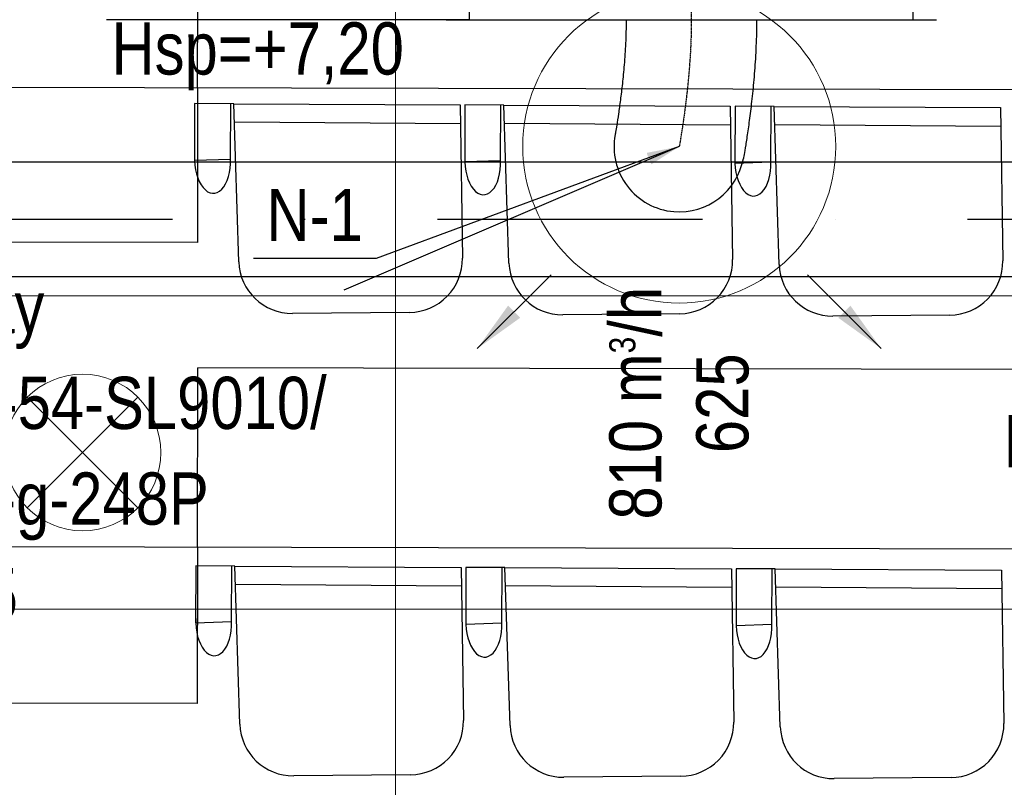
# Model space of a CAD drawing. Header units: millimetres. Extents: x -32221 to 212500, y 31663 to 93766.
# Tile 86 of 256: x 17330 to 19217, y 57771 to 59242. Entities that reach past the tile are written whole.
import ezdxf

# ---------------------------------------------------------------- set-up
doc = ezdxf.new("R2010")
doc.units = ezdxf.units.MM
doc.linetypes.add('DASHDOT', pattern=[1, 0.5, -0.25, 0, -0.25])
doc.linetypes.add('DASHDOTX2', pattern=[50.8, 25.4, -12.7, 0, -12.7])
doc.layers.get('0').update_dxf_attribs({"color": 251})
for name, color, linetype in [('FLUID-N', 251, 'Continuous'), ('FLUID-N-100-ARRGR', 251, 'Continuous'), ('FLUID-N-100-INF', 251, 'Continuous'), ('FLUID-N-100-NUM', 251, 'Continuous'), ('FLUID-N-SYM', 251, 'Continuous'), ('osie', 251, 'Continuous'), ('Sciany', 251, 'Continuous'), ('Wyposazenie', 251, 'Continuous')]:
    doc.layers.add(name, color=color, linetype=linetype)
for name, color, linetype, lineweight in [('kasetony', 251, 'Continuous', 5), ('lampy', 251, 'Continuous', 9), ('Nawiewniki', 251, 'Continuous', 20)]:
    doc.layers.add(name, color=color, linetype=linetype, lineweight=lineweight)
doc.styles.add('FDBES', font='simplex.shx')
doc.styles.get("Standard").update_dxf_attribs({"font": 'ARIALN.TTF'})
doc.linetypes.add('ZIGZAG', pattern='A,0.0001,-0.2,[131,ltypeshp.shx,S=0.2,R=0,X=-0.2,Y=0],-0.4,[131,ltypeshp.shx,S=0.2,R=180,X=0.2,Y=0],-0.2', length=0.8001)
doc.dimstyles.new('FDBES', dxfattribs={"dimscale": 50, "dimtxt": 4, "dimasz": 2.5, "dimexe": 0.8, "dimexo": 2, "dimgap": 1, "dimtad": 1, "dimdsep": 46, "dimtxsty": 'FDBES', "dimcen": 2.5, "dimclrd": 4, "dimclre": 5, "dimadec": 0, "dimazin": 0, "dimtfac": 1, "dimtmove": 0, "dimatfit": 3, "dimfxl": 1, "dimarcsym": 0})

# ---------------------------------------------------------------- blocks, each defined once
blk = doc.blocks.new('*U380')
at = {"color": 14, "linetype": 'Continuous', "lineweight": -2}
for p, q in [((-100, -470), (-100, 470)), ((100, -470), (100, 470))]:
    blk.add_line(p, q, dxfattribs=at)
at = {"color": 0, "linetype": 'ByBlock', "lineweight": -2}
for p, q in [((-100, 425), (100, 425)), ((-100, -425), (100, -425))]:
    blk.add_line(p, q, dxfattribs=at)
at = {"color": 5, "linetype": 'Continuous', "lineweight": -3}
for p, q in [((-70, -425), (-70, 425)), ((70, -425), (70, 425))]:
    blk.add_line(p, q, dxfattribs=at)
blk = doc.blocks.new('*U379')
at = {"color": 14, "linetype": 'Continuous', "lineweight": -2}
for p, q in [((-50, 125), (-50, 0)), ((-50, 0), (-50, -125))]:
    blk.add_line(p, q, dxfattribs=at)
at = {"layer": 'FLUID-N-SYM', "color": 2, "linetype": 'DASHDOT', "lineweight": -3}
blk.add_line((-50, 0), (50, 0), dxfattribs=at)
blk = doc.blocks.new('*U21')
at = {"color": 0, "insert": (-1134.9, -617.4), "char_height": 100, "width": 1600, "attachment_point": 5, "line_spacing_factor": 1.1}
blk.add_mtext('Smay\\PNS8-R1-Z-625-54-SL9010/ SRt-s-300-g-248P\\P625', dxfattribs=at)
blk.add_mtext('Smay\\PNS8-R1-Z-625-54-SL9010/ SRt-s-300-g-248P\\P625', dxfattribs=at)
blk.add_mtext('Smay\\PNS8-R1-Z-625-54-SL9010/ SRt-s-300-g-248P\\P625', dxfattribs=at)
blk.add_mtext('Smay\\PNS8-R1-Z-625-54-SL9010/ SRt-s-300-g-248P\\P625', dxfattribs=at)
blk.add_mtext('Smay\\PNS8-R1-Z-625-54-SL9010/ SRt-s-300-g-248P\\P625', dxfattribs=at)
blk.add_mtext('Smay\\PNS8-R1-Z-625-54-SL9010/ SRt-s-300-g-248P\\P625', dxfattribs=at)
blk.add_mtext('Smay\\PNS8-R1-Z-625-54-SL9010/ SRt-s-300-g-248P\\P625', dxfattribs=at)
blk.add_mtext('Smay\\PNS8-R1-Z-625-54-SL9010/ SRt-s-300-g-248P\\P625', dxfattribs=at)
blk.add_mtext('Smay\\PNS8-R1-Z-625-54-SL9010/ SRt-s-300-g-248P\\P625', dxfattribs=at)
blk.add_mtext('Smay\\PNS8-R1-Z-625-54-SL9010/ SRt-s-300-g-248P\\P625', dxfattribs=at)
blk.add_mtext('Smay\\PNS8-R1-Z-625-54-SL9010/ SRt-s-300-g-248P\\P625', dxfattribs=at)
blk.add_mtext('Smay\\PNS8-R1-Z-625-54-SL9010/ SRt-s-300-g-248P\\P625', dxfattribs=at)
blk.add_mtext('Smay\\PNS8-R1-Z-625-54-SL9010/ SRt-s-300-g-248P\\P625', dxfattribs=at)
blk.add_mtext('Smay\\PNS8-R1-Z-625-54-SL9010/ SRt-s-300-g-248P\\P625', dxfattribs=at)
blk.add_mtext('Smay\\PNS8-R1-Z-625-54-SL9010/ SRt-s-300-g-248P\\P625', dxfattribs=at)
blk.add_mtext('Smay\\PNS8-R1-Z-625-54-SL9010/ SRt-s-300-g-248P\\P625', dxfattribs=at)
blk.add_mtext('Smay\\PNS8-R1-Z-625-54-SL9010/ SRt-s-300-g-248P\\P625', dxfattribs=at)
blk.add_mtext('Smay\\PNS8-R1-Z-625-54-SL9010/ SRt-s-300-g-248P\\P625', dxfattribs=at)
blk.add_mtext('Smay\\PNS8-R1-Z-625-54-SL9010/ SRt-s-300-g-248P\\P625', dxfattribs=at)
blk.add_mtext('Smay\\PNS8-R1-Z-625-54-SL9010/ SRt-s-300-g-248P\\P625', dxfattribs=at)
blk.add_mtext('Smay\\PNS8-R1-Z-625-54-SL9010/ SRt-s-300-g-248P\\P625', dxfattribs=at)
blk.add_mtext('Smay\\PNS8-R1-Z-625-54-SL9010/ SRt-s-300-g-248P\\P625', dxfattribs=at)
blk.add_mtext('Smay\\PNS8-R1-Z-625-54-SL9010/ SRt-s-300-g-248P\\P625', dxfattribs=at)
blk.add_mtext('Smay\\PNS8-R1-Z-625-54-SL9010/ SRt-s-300-g-248P\\P625', dxfattribs=at)
blk.add_mtext('Smay\\PNS8-R1-Z-625-54-SL9010/ SRt-s-300-g-248P\\P625', dxfattribs=at)
blk.add_mtext('Smay\\PNS8-R1-Z-625-54-SL9010/ SRt-s-300-g-248P\\P625', dxfattribs=at)
blk.add_mtext('Smay\\PNS8-R1-Z-625-54-SL9010/ SRt-s-300-g-248P\\P625', dxfattribs=at)
blk.add_mtext('Smay\\PNS8-R1-Z-625-54-SL9010/ SRt-s-300-g-248P\\P625', dxfattribs=at)
blk.add_mtext('Smay\\PNS8-R1-Z-625-54-SL9010/ SRt-s-300-g-248P\\P625', dxfattribs=at)
blk = doc.blocks.new('*U393')
at = {"color": 14, "linetype": 'Continuous', "lineweight": -2}
for p, q in [((0, 243.2, -101.8), (0, 243.2, 23.2)), ((0, 243.2, 23.2), (0, 243.2, 148.2))]:
    blk.add_line(p, q, dxfattribs=at)
at = {"color": 14, "linetype": 'Continuous', "lineweight": -2, "extrusion": (-1, -6.17448e-18, -1.50589e-16)}
blk.add_ellipse((0, 0), major_axis=(0, 22.9, -122.9), ratio=1, start_param=0, end_param=1.671104, dxfattribs=at)
at = {"color": 14, "linetype": 'Continuous', "lineweight": -2, "extrusion": (-1, -1.82402e-16, -1.99068e-16)}
blk.add_ellipse((0, 0), major_axis=(0, -124.6, -10.5), ratio=1, start_param=0, end_param=1.470484, dxfattribs=at)
at = {"color": 20, "linetype": 'ZIGZAG', "lineweight": -2, "ltscale": 50}
for points, knots in [([(0, 243.2, 148.2), (0, 234.7, 148.2), (0, 217.6, 148.1), (0, 184.1, 146.9), (0, 144.1, 144.5), (0, 100.8, 140.5), (0, 62.4, 135.9), (0, 29, 131.4), (0, 1.8, 127.2), (0, -13.9, 124.5), (0, -21.2, 123.2), (0, -22.5, 123), (0, -22.9, 122.9)], [0, 0, 0, 0, 25.570256, 51.140512, 102.281024, 153.421535, 204.562047, 255.702559, 306.843071, 357.983583, 383.553839, 409.124094, 409.124094, 409.124094, 409.124094]), ([(0, 243.2, -101.8), (0, 235.5, -101.8), (0, 220.1, -102), (0, 190.4, -103.1), (0, 156.1, -105.4), (0, 120.1, -108.9), (0, 88.8, -112.8), (0, 61.8, -116.5), (0, 40.4, -119.9), (0, 28.8, -121.8), (0, 23.6, -122.8), (0, 23, -122.9), (0, 22.8, -122.9)], [0, 0, 0, 0, 23.066171, 46.132342, 92.264685, 138.397027, 184.52937, 230.661712, 276.794054, 322.926397, 345.992568, 369.058739, 369.058739, 369.058739, 369.058739])]:
    blk.add_open_spline(points, degree=3, knots=knots, dxfattribs=at)
at = {"layer": 'FLUID-N-SYM', "color": 2, "linetype": 'DASHDOT', "lineweight": -3}
blk.add_open_spline([(0, 243.2, 23.2), (0, 179.8, 23.2), (0, 60.1, 11.2), (0, 0), (0, 0)], degree=3, knots=[0, 0, 0, 0, 190.144877, 381.836858, 381.836858, 381.836858, 381.836858], dxfattribs=at)
blk = doc.blocks.new('*U19')
at = {"color": 0, "insert": (-1363.2, -583.5), "char_height": 100, "width": 1600, "attachment_point": 5, "line_spacing_factor": 1.1}
blk.add_mtext('Smay\\PNS8-R1-Z-625-54-SL9010/ SRt-s-300-g-248P\\P625', dxfattribs=at)
blk.add_mtext('Smay\\PNS8-R1-Z-625-54-SL9010/ SRt-s-300-g-248P\\P625', dxfattribs=at)
blk.add_mtext('Smay\\PNS8-R1-Z-625-54-SL9010/ SRt-s-300-g-248P\\P625', dxfattribs=at)
blk.add_mtext('Smay\\PNS8-R1-Z-625-54-SL9010/ SRt-s-300-g-248P\\P625', dxfattribs=at)
blk.add_mtext('Smay\\PNS8-R1-Z-625-54-SL9010/ SRt-s-300-g-248P\\P625', dxfattribs=at)
blk.add_mtext('Smay\\PNS8-R1-Z-625-54-SL9010/ SRt-s-300-g-248P\\P625', dxfattribs=at)
blk.add_mtext('Smay\\PNS8-R1-Z-625-54-SL9010/ SRt-s-300-g-248P\\P625', dxfattribs=at)
blk.add_mtext('Smay\\PNS8-R1-Z-625-54-SL9010/ SRt-s-300-g-248P\\P625', dxfattribs=at)
blk.add_mtext('Smay\\PNS8-R1-Z-625-54-SL9010/ SRt-s-300-g-248P\\P625', dxfattribs=at)
blk.add_mtext('Smay\\PNS8-R1-Z-625-54-SL9010/ SRt-s-300-g-248P\\P625', dxfattribs=at)
blk.add_mtext('Smay\\PNS8-R1-Z-625-54-SL9010/ SRt-s-300-g-248P\\P625', dxfattribs=at)
blk.add_mtext('Smay\\PNS8-R1-Z-625-54-SL9010/ SRt-s-300-g-248P\\P625', dxfattribs=at)
blk.add_mtext('Smay\\PNS8-R1-Z-625-54-SL9010/ SRt-s-300-g-248P\\P625', dxfattribs=at)
blk.add_mtext('Smay\\PNS8-R1-Z-625-54-SL9010/ SRt-s-300-g-248P\\P625', dxfattribs=at)
blk.add_mtext('Smay\\PNS8-R1-Z-625-54-SL9010/ SRt-s-300-g-248P\\P625', dxfattribs=at)
blk.add_mtext('Smay\\PNS8-R1-Z-625-54-SL9010/ SRt-s-300-g-248P\\P625', dxfattribs=at)
blk.add_mtext('Smay\\PNS8-R1-Z-625-54-SL9010/ SRt-s-300-g-248P\\P625', dxfattribs=at)
blk.add_mtext('Smay\\PNS8-R1-Z-625-54-SL9010/ SRt-s-300-g-248P\\P625', dxfattribs=at)
blk.add_mtext('Smay\\PNS8-R1-Z-625-54-SL9010/ SRt-s-300-g-248P\\P625', dxfattribs=at)
blk.add_mtext('Smay\\PNS8-R1-Z-625-54-SL9010/ SRt-s-300-g-248P\\P625', dxfattribs=at)
blk.add_mtext('Smay\\PNS8-R1-Z-625-54-SL9010/ SRt-s-300-g-248P\\P625', dxfattribs=at)
blk.add_mtext('Smay\\PNS8-R1-Z-625-54-SL9010/ SRt-s-300-g-248P\\P625', dxfattribs=at)
blk.add_mtext('Smay\\PNS8-R1-Z-625-54-SL9010/ SRt-s-300-g-248P\\P625', dxfattribs=at)
blk.add_mtext('Smay\\PNS8-R1-Z-625-54-SL9010/ SRt-s-300-g-248P\\P625', dxfattribs=at)
blk.add_mtext('Smay\\PNS8-R1-Z-625-54-SL9010/ SRt-s-300-g-248P\\P625', dxfattribs=at)
blk.add_mtext('Smay\\PNS8-R1-Z-625-54-SL9010/ SRt-s-300-g-248P\\P625', dxfattribs=at)
blk.add_mtext('Smay\\PNS8-R1-Z-625-54-SL9010/ SRt-s-300-g-248P\\P625', dxfattribs=at)
blk.add_mtext('Smay\\PNS8-R1-Z-625-54-SL9010/ SRt-s-300-g-248P\\P625', dxfattribs=at)
blk.add_mtext('Smay\\PNS8-R1-Z-625-54-SL9010/ SRt-s-300-g-248P\\P625', dxfattribs=at)
blk.add_mtext('Smay\\PNS8-R1-Z-625-54-SL9010/ SRt-s-300-g-248P\\P625', dxfattribs=at)
blk.add_mtext('Smay\\PNS8-R1-Z-625-54-SL9010/ SRt-s-300-g-248P\\P625', dxfattribs=at)
at = {"color": 0}
blk.add_leader([(0, 0), (-642.9, -275.2)], dimstyle='FDBES', override={"dimscale": 25, "dimclrd": 0, "dimclre": 0}, dxfattribs=at)
blk.add_leader([(0, 0), (-642.9, -275.2)], dimstyle='FDBES', override={"dimscale": 25, "dimclrd": 0, "dimclre": 0}, dxfattribs=at)
blk.add_leader([(0, 0), (-642.9, -275.2)], dimstyle='FDBES', override={"dimscale": 25, "dimclrd": 0, "dimclre": 0}, dxfattribs=at)
blk.add_leader([(0, 0), (-642.9, -275.2)], dimstyle='FDBES', override={"dimscale": 25, "dimclrd": 0, "dimclre": 0}, dxfattribs=at)
blk.add_leader([(0, 0), (-642.9, -275.2)], dimstyle='FDBES', override={"dimscale": 25, "dimclrd": 0, "dimclre": 0}, dxfattribs=at)
blk.add_leader([(0, 0), (-642.9, -275.2)], dimstyle='FDBES', override={"dimscale": 25, "dimclrd": 0, "dimclre": 0}, dxfattribs=at)
blk.add_leader([(0, 0), (-642.9, -275.2)], dimstyle='FDBES', override={"dimscale": 25, "dimclrd": 0, "dimclre": 0}, dxfattribs=at)
blk.add_leader([(0, 0), (-642.9, -275.2)], dimstyle='FDBES', override={"dimscale": 25, "dimclrd": 0, "dimclre": 0}, dxfattribs=at)
blk.add_leader([(0, 0), (-642.9, -275.2)], dimstyle='FDBES', override={"dimscale": 25, "dimclrd": 0, "dimclre": 0}, dxfattribs=at)
blk.add_leader([(0, 0), (-642.9, -275.2)], dimstyle='FDBES', override={"dimscale": 25, "dimclrd": 0, "dimclre": 0}, dxfattribs=at)
blk.add_leader([(0, 0), (-642.9, -275.2)], dimstyle='FDBES', override={"dimscale": 25, "dimclrd": 0, "dimclre": 0}, dxfattribs=at)
blk.add_leader([(0, 0), (-642.9, -275.2)], dimstyle='FDBES', override={"dimscale": 25, "dimclrd": 0, "dimclre": 0}, dxfattribs=at)
blk.add_leader([(0, 0), (-642.9, -275.2)], dimstyle='FDBES', override={"dimscale": 25, "dimclrd": 0, "dimclre": 0}, dxfattribs=at)
blk.add_leader([(0, 0), (-642.9, -275.2)], dimstyle='FDBES', override={"dimscale": 25, "dimclrd": 0, "dimclre": 0}, dxfattribs=at)
blk.add_leader([(0, 0), (-642.9, -275.2)], dimstyle='FDBES', override={"dimscale": 25, "dimclrd": 0, "dimclre": 0}, dxfattribs=at)
blk.add_leader([(0, 0), (-642.9, -275.2)], dimstyle='FDBES', override={"dimscale": 25, "dimclrd": 0, "dimclre": 0}, dxfattribs=at)
blk.add_leader([(0, 0), (-642.9, -275.2)], dimstyle='FDBES', override={"dimscale": 25, "dimclrd": 0, "dimclre": 0}, dxfattribs=at)
blk.add_leader([(0, 0), (-642.9, -275.2)], dimstyle='FDBES', override={"dimscale": 25, "dimclrd": 0, "dimclre": 0}, dxfattribs=at)
blk.add_leader([(0, 0), (-642.9, -275.2)], dimstyle='FDBES', override={"dimscale": 25, "dimclrd": 0, "dimclre": 0}, dxfattribs=at)
blk.add_leader([(0, 0), (-642.9, -275.2)], dimstyle='FDBES', override={"dimscale": 25, "dimclrd": 0, "dimclre": 0}, dxfattribs=at)
blk.add_leader([(0, 0), (-642.9, -275.2)], dimstyle='FDBES', override={"dimscale": 25, "dimclrd": 0, "dimclre": 0}, dxfattribs=at)
blk.add_leader([(0, 0), (-642.9, -275.2)], dimstyle='FDBES', override={"dimscale": 25, "dimclrd": 0, "dimclre": 0}, dxfattribs=at)
blk.add_leader([(0, 0), (-642.9, -275.2)], dimstyle='FDBES', override={"dimscale": 25, "dimclrd": 0, "dimclre": 0}, dxfattribs=at)
blk.add_leader([(0, 0), (-642.9, -275.2)], dimstyle='FDBES', override={"dimscale": 25, "dimclrd": 0, "dimclre": 0}, dxfattribs=at)
blk.add_leader([(0, 0), (-642.9, -275.2)], dimstyle='FDBES', override={"dimscale": 25, "dimclrd": 0, "dimclre": 0}, dxfattribs=at)
blk.add_leader([(0, 0), (-642.9, -275.2)], dimstyle='FDBES', override={"dimscale": 25, "dimclrd": 0, "dimclre": 0}, dxfattribs=at)
blk.add_leader([(0, 0), (-642.9, -275.2)], dimstyle='FDBES', override={"dimscale": 25, "dimclrd": 0, "dimclre": 0}, dxfattribs=at)
blk.add_leader([(0, 0), (-642.9, -275.2)], dimstyle='FDBES', override={"dimscale": 25, "dimclrd": 0, "dimclre": 0}, dxfattribs=at)
blk.add_leader([(0, 0), (-642.9, -275.2)], dimstyle='FDBES', override={"dimscale": 25, "dimclrd": 0, "dimclre": 0}, dxfattribs=at)
blk.add_leader([(0, 0), (-642.9, -275.2)], dimstyle='FDBES', override={"dimscale": 25, "dimclrd": 0, "dimclre": 0}, dxfattribs=at)
blk.add_leader([(0, 0), (-642.9, -275.2)], dimstyle='FDBES', override={"dimscale": 25, "dimclrd": 0, "dimclre": 0}, dxfattribs=at)
blk = doc.blocks.new('*U78')
at = {"color": 6}
blk.add_line((-581.2, -214.3), (-816.1, -214.3), dxfattribs=at)
blk.add_line((-581.2, -214.3), (-816.1, -214.3), dxfattribs=at)
blk.add_line((-581.2, -214.3), (-816.1, -214.3), dxfattribs=at)
blk.add_line((-581.2, -214.3), (-816.1, -214.3), dxfattribs=at)
blk.add_line((-581.2, -214.3), (-816.1, -214.3), dxfattribs=at)
blk.add_line((-581.2, -214.3), (-816.1, -214.3), dxfattribs=at)
blk.add_line((-581.2, -214.3), (-816.1, -214.3), dxfattribs=at)
blk.add_line((-581.2, -214.3), (-816.1, -214.3), dxfattribs=at)
blk.add_line((-581.2, -214.3), (-816.1, -214.3), dxfattribs=at)
blk.add_line((-581.2, -214.3), (-816.1, -214.3), dxfattribs=at)
blk.add_line((-581.2, -214.3), (-816.1, -214.3), dxfattribs=at)
blk.add_line((-581.2, -214.3), (-816.1, -214.3), dxfattribs=at)
blk.add_line((-581.2, -214.3), (-816.1, -214.3), dxfattribs=at)
blk.add_line((-581.2, -214.3), (-816.1, -214.3), dxfattribs=at)
blk.add_line((-581.2, -214.3), (-816.1, -214.3), dxfattribs=at)
blk.add_line((-581.2, -214.3), (-816.1, -214.3), dxfattribs=at)
blk.add_line((-581.2, -214.3), (-816.1, -214.3), dxfattribs=at)
blk.add_line((-581.2, -214.3), (-816.1, -214.3), dxfattribs=at)
blk.add_line((-581.2, -214.3), (-816.1, -214.3), dxfattribs=at)
blk.add_line((-581.2, -214.3), (-816.1, -214.3), dxfattribs=at)
blk.add_line((-581.2, -214.3), (-816.1, -214.3), dxfattribs=at)
blk.add_line((-581.2, -214.3), (-816.1, -214.3), dxfattribs=at)
blk.add_line((-581.2, -214.3), (-816.1, -214.3), dxfattribs=at)
blk.add_line((-581.2, -214.3), (-816.1, -214.3), dxfattribs=at)
blk.add_line((-581.2, -214.3), (-816.1, -214.3), dxfattribs=at)
blk.add_line((-581.2, -214.3), (-816.1, -214.3), dxfattribs=at)
blk.add_line((-581.2, -214.3), (-816.1, -214.3), dxfattribs=at)
blk.add_line((-581.2, -214.3), (-816.1, -214.3), dxfattribs=at)
blk.add_line((-581.2, -214.3), (-816.1, -214.3), dxfattribs=at)
blk.add_line((-581.2, -214.3), (-816.1, -214.3), dxfattribs=at)
at = {"color": 0, "insert": (-698.7, -214.3), "char_height": 100, "attachment_point": 5}
blk.add_mtext('N-1\\P ', dxfattribs=at)
blk.add_mtext('N-1\\P ', dxfattribs=at)
blk.add_mtext('N-1\\P ', dxfattribs=at)
blk.add_mtext('N-1\\P ', dxfattribs=at)
blk.add_mtext('N-1\\P ', dxfattribs=at)
blk.add_mtext('N-1\\P ', dxfattribs=at)
blk.add_mtext('N-1\\P ', dxfattribs=at)
blk.add_mtext('N-1\\P ', dxfattribs=at)
blk.add_mtext('N-1\\P ', dxfattribs=at)
blk.add_mtext('N-1\\P ', dxfattribs=at)
blk.add_mtext('N-1\\P ', dxfattribs=at)
blk.add_mtext('N-1\\P ', dxfattribs=at)
blk.add_mtext('N-1\\P ', dxfattribs=at)
blk.add_mtext('N-1\\P ', dxfattribs=at)
blk.add_mtext('N-1\\P ', dxfattribs=at)
blk.add_mtext('N-1\\P ', dxfattribs=at)
blk.add_mtext('N-1\\P ', dxfattribs=at)
blk.add_mtext('N-1\\P ', dxfattribs=at)
blk.add_mtext('N-1\\P ', dxfattribs=at)
blk.add_mtext('N-1\\P ', dxfattribs=at)
blk.add_mtext('N-1\\P ', dxfattribs=at)
blk.add_mtext('N-1\\P ', dxfattribs=at)
blk.add_mtext('N-1\\P ', dxfattribs=at)
blk.add_mtext('N-1\\P ', dxfattribs=at)
blk.add_mtext('N-1\\P ', dxfattribs=at)
blk.add_mtext('N-1\\P ', dxfattribs=at)
blk.add_mtext('N-1\\P ', dxfattribs=at)
blk.add_mtext('N-1\\P ', dxfattribs=at)
blk.add_mtext('N-1\\P ', dxfattribs=at)
blk.add_mtext('N-1\\P ', dxfattribs=at)
blk.add_leader([(0, 0), (-581.2, -214.3)], dimstyle='FDBES', override={"dimscale": 25, "dimclrd": 256, "dimclre": 256})
blk.add_leader([(0, 0), (-581.2, -214.3)], dimstyle='FDBES', override={"dimscale": 25, "dimclrd": 256, "dimclre": 256})
blk.add_leader([(0, 0), (-581.2, -214.3)], dimstyle='FDBES', override={"dimscale": 25, "dimclrd": 256, "dimclre": 256})
blk.add_leader([(0, 0), (-581.2, -214.3)], dimstyle='FDBES', override={"dimscale": 25, "dimclrd": 256, "dimclre": 256})
blk.add_leader([(0, 0), (-581.2, -214.3)], dimstyle='FDBES', override={"dimscale": 25, "dimclrd": 256, "dimclre": 256})
blk.add_leader([(0, 0), (-581.2, -214.3)], dimstyle='FDBES', override={"dimscale": 25, "dimclrd": 256, "dimclre": 256})
blk.add_leader([(0, 0), (-581.2, -214.3)], dimstyle='FDBES', override={"dimscale": 25, "dimclrd": 256, "dimclre": 256})
blk.add_leader([(0, 0), (-581.2, -214.3)], dimstyle='FDBES', override={"dimscale": 25, "dimclrd": 256, "dimclre": 256})
blk.add_leader([(0, 0), (-581.2, -214.3)], dimstyle='FDBES', override={"dimscale": 25, "dimclrd": 256, "dimclre": 256})
blk.add_leader([(0, 0), (-581.2, -214.3)], dimstyle='FDBES', override={"dimscale": 25, "dimclrd": 256, "dimclre": 256})
blk.add_leader([(0, 0), (-581.2, -214.3)], dimstyle='FDBES', override={"dimscale": 25, "dimclrd": 256, "dimclre": 256})
blk.add_leader([(0, 0), (-581.2, -214.3)], dimstyle='FDBES', override={"dimscale": 25, "dimclrd": 256, "dimclre": 256})
blk.add_leader([(0, 0), (-581.2, -214.3)], dimstyle='FDBES', override={"dimscale": 25, "dimclrd": 256, "dimclre": 256})
blk.add_leader([(0, 0), (-581.2, -214.3)], dimstyle='FDBES', override={"dimscale": 25, "dimclrd": 256, "dimclre": 256})
blk.add_leader([(0, 0), (-581.2, -214.3)], dimstyle='FDBES', override={"dimscale": 25, "dimclrd": 256, "dimclre": 256})
blk.add_leader([(0, 0), (-581.2, -214.3)], dimstyle='FDBES', override={"dimscale": 25, "dimclrd": 256, "dimclre": 256})
blk.add_leader([(0, 0), (-581.2, -214.3)], dimstyle='FDBES', override={"dimscale": 25, "dimclrd": 256, "dimclre": 256})
blk.add_leader([(0, 0), (-581.2, -214.3)], dimstyle='FDBES', override={"dimscale": 25, "dimclrd": 256, "dimclre": 256})
blk.add_leader([(0, 0), (-581.2, -214.3)], dimstyle='FDBES', override={"dimscale": 25, "dimclrd": 256, "dimclre": 256})
blk.add_leader([(0, 0), (-581.2, -214.3)], dimstyle='FDBES', override={"dimscale": 25, "dimclrd": 256, "dimclre": 256})
blk.add_leader([(0, 0), (-581.2, -214.3)], dimstyle='FDBES', override={"dimscale": 25, "dimclrd": 256, "dimclre": 256})
blk.add_leader([(0, 0), (-581.2, -214.3)], dimstyle='FDBES', override={"dimscale": 25, "dimclrd": 256, "dimclre": 256})
blk.add_leader([(0, 0), (-581.2, -214.3)], dimstyle='FDBES', override={"dimscale": 25, "dimclrd": 256, "dimclre": 256})
blk.add_leader([(0, 0), (-581.2, -214.3)], dimstyle='FDBES', override={"dimscale": 25, "dimclrd": 256, "dimclre": 256})
blk.add_leader([(0, 0), (-581.2, -214.3)], dimstyle='FDBES', override={"dimscale": 25, "dimclrd": 256, "dimclre": 256})
blk.add_leader([(0, 0), (-581.2, -214.3)], dimstyle='FDBES', override={"dimscale": 25, "dimclrd": 256, "dimclre": 256})
blk.add_leader([(0, 0), (-581.2, -214.3)], dimstyle='FDBES', override={"dimscale": 25, "dimclrd": 256, "dimclre": 256})
blk.add_leader([(0, 0), (-581.2, -214.3)], dimstyle='FDBES', override={"dimscale": 25, "dimclrd": 256, "dimclre": 256})
blk.add_leader([(0, 0), (-581.2, -214.3)], dimstyle='FDBES', override={"dimscale": 25, "dimclrd": 256, "dimclre": 256})
blk.add_leader([(0, 0), (-581.2, -214.3)], dimstyle='FDBES', override={"dimscale": 25, "dimclrd": 256, "dimclre": 256})
blk = doc.blocks.new('*U165')
at = {"color": 0}
blk.add_leader([(-141.4, -141.4), (0, 0)], dimstyle='FDBES', override={"dimscale": 40, "dimclrd": 0}, dxfattribs=at)
blk.add_leader([(-141.4, -141.4), (0, 0)], dimstyle='FDBES', override={"dimscale": 40, "dimclrd": 0}, dxfattribs=at)
blk.add_leader([(-141.4, -141.4), (0, 0)], dimstyle='FDBES', override={"dimscale": 40, "dimclrd": 0}, dxfattribs=at)
blk.add_leader([(-141.4, -141.4), (0, 0)], dimstyle='FDBES', override={"dimscale": 40, "dimclrd": 0}, dxfattribs=at)
blk.add_leader([(-141.4, -141.4), (0, 0)], dimstyle='FDBES', override={"dimscale": 40, "dimclrd": 0}, dxfattribs=at)
blk.add_leader([(-141.4, -141.4), (0, 0)], dimstyle='FDBES', override={"dimscale": 40, "dimclrd": 0}, dxfattribs=at)
blk.add_leader([(-141.4, -141.4), (0, 0)], dimstyle='FDBES', override={"dimscale": 40, "dimclrd": 0}, dxfattribs=at)
blk.add_leader([(-141.4, -141.4), (0, 0)], dimstyle='FDBES', override={"dimscale": 40, "dimclrd": 0}, dxfattribs=at)
blk.add_leader([(-141.4, -141.4), (0, 0)], dimstyle='FDBES', override={"dimscale": 40, "dimclrd": 0}, dxfattribs=at)
blk.add_leader([(-141.4, -141.4), (0, 0)], dimstyle='FDBES', override={"dimscale": 40, "dimclrd": 0}, dxfattribs=at)
blk.add_leader([(-141.4, -141.4), (0, 0)], dimstyle='FDBES', override={"dimscale": 40, "dimclrd": 0}, dxfattribs=at)
blk.add_leader([(-141.4, -141.4), (0, 0)], dimstyle='FDBES', override={"dimscale": 40, "dimclrd": 0}, dxfattribs=at)
blk.add_leader([(-141.4, -141.4), (0, 0)], dimstyle='FDBES', override={"dimscale": 40, "dimclrd": 0}, dxfattribs=at)
blk.add_leader([(-141.4, -141.4), (0, 0)], dimstyle='FDBES', override={"dimscale": 40, "dimclrd": 0}, dxfattribs=at)
blk.add_leader([(-141.4, -141.4), (0, 0)], dimstyle='FDBES', override={"dimscale": 40, "dimclrd": 0}, dxfattribs=at)
blk = doc.blocks.new('*U167')
at = {"color": 0}
blk.add_leader([(-141.4, 141.4), (0, 0)], dimstyle='FDBES', override={"dimscale": 40, "dimclrd": 0}, dxfattribs=at)
blk.add_leader([(-141.4, 141.4), (0, 0)], dimstyle='FDBES', override={"dimscale": 40, "dimclrd": 0}, dxfattribs=at)
blk.add_leader([(-141.4, 141.4), (0, 0)], dimstyle='FDBES', override={"dimscale": 40, "dimclrd": 0}, dxfattribs=at)
blk.add_leader([(-141.4, 141.4), (0, 0)], dimstyle='FDBES', override={"dimscale": 40, "dimclrd": 0}, dxfattribs=at)
blk.add_leader([(-141.4, 141.4), (0, 0)], dimstyle='FDBES', override={"dimscale": 40, "dimclrd": 0}, dxfattribs=at)
blk.add_leader([(-141.4, 141.4), (0, 0)], dimstyle='FDBES', override={"dimscale": 40, "dimclrd": 0}, dxfattribs=at)
blk.add_leader([(-141.4, 141.4), (0, 0)], dimstyle='FDBES', override={"dimscale": 40, "dimclrd": 0}, dxfattribs=at)
blk.add_leader([(-141.4, 141.4), (0, 0)], dimstyle='FDBES', override={"dimscale": 40, "dimclrd": 0}, dxfattribs=at)
blk.add_leader([(-141.4, 141.4), (0, 0)], dimstyle='FDBES', override={"dimscale": 40, "dimclrd": 0}, dxfattribs=at)
blk.add_leader([(-141.4, 141.4), (0, 0)], dimstyle='FDBES', override={"dimscale": 40, "dimclrd": 0}, dxfattribs=at)
blk.add_leader([(-141.4, 141.4), (0, 0)], dimstyle='FDBES', override={"dimscale": 40, "dimclrd": 0}, dxfattribs=at)
blk.add_leader([(-141.4, 141.4), (0, 0)], dimstyle='FDBES', override={"dimscale": 40, "dimclrd": 0}, dxfattribs=at)
blk.add_leader([(-141.4, 141.4), (0, 0)], dimstyle='FDBES', override={"dimscale": 40, "dimclrd": 0}, dxfattribs=at)
blk.add_leader([(-141.4, 141.4), (0, 0)], dimstyle='FDBES', override={"dimscale": 40, "dimclrd": 0}, dxfattribs=at)
blk.add_leader([(-141.4, 141.4), (0, 0)], dimstyle='FDBES', override={"dimscale": 40, "dimclrd": 0}, dxfattribs=at)

msp = doc.modelspace()

# ---------------------------------------------------------------- linework, layer by layer
at = {"layer": 'FLUID-N'}
msp.add_line((18191.977, 59242.257, 7327.5), (17495.824, 59242.257, 7327.5), dxfattribs=at)
at = {"layer": 'kasetony'}
for p, q in [((18050.147, 58712.853), (18050.147, 59312.853)), ((18050.147, 59312.853), (18050.147, 58712.853)), ((16850.147, 58712.853), (18050.147, 58712.853)), ((18050.147, 58712.853), (16850.147, 58712.853)), ((18050.147, 58712.853), (19250.147, 58712.853)), ((18050.147, 58112.853), (18050.147, 58712.853)), ((18050.147, 58712.853), (18050.147, 58112.853)), ((19250.147, 58712.853), (18050.147, 58712.853)), ((16850.147, 58112.853), (18050.147, 58112.853)), ((18050.147, 58112.853), (16850.147, 58112.853)), ((18050.147, 58112.853), (19250.147, 58112.853)), ((18050.147, 57512.853), (18050.147, 58112.853)), ((18050.147, 58112.853), (18050.147, 57512.853)), ((19250.147, 58112.853), (18050.147, 58112.853))]:
    msp.add_line(p, q, dxfattribs=at)
at = {"layer": 'lampy'}
for p, q in [((17344.081, 58518.919), (17556.213, 58306.787)), ((17556.213, 58518.919), (17344.081, 58306.787))]:
    msp.add_line(p, q, dxfattribs=at)
msp.add_circle((17450.147, 58412.853), 150, dxfattribs=at)
at = {"layer": 'Nawiewniki'}
msp.add_circle((18593.751, 58999.274), 300, dxfattribs=at)
at = {"layer": 'osie'}
for p, q in [((16098.378, 58969.721), (26731.382, 58969.721)), ((26701.675, 58749.721), (16098.203, 58749.721))]:
    msp.add_line(p, q, dxfattribs=at)
at = {"layer": 'osie', "linetype": 'DASHDOTX2', "ltscale": 20}
msp.add_line((16098.29, 58859.721), (26716.528, 58859.721), dxfattribs=at)
at = {"layer": 'Sciany'}
for p, q in [((22856.463, 59099.259), (16192.7, 59114.954)), ((17670.422, 59111.474), (17670.127, 58815.305)), ((17669.724, 58815.305), (16192.403, 58816.778)), ((22854.389, 58218.936), (16191.823, 58234.628)), ((17670.526, 58231.145), (17669.822, 57932.151)), ((17669.822, 57932.151), (16191.523, 57933.625))]:
    msp.add_line(p, q, dxfattribs=at)
at = {"layer": 'Wyposazenie'}
for p, q in [((17670.422, 59111.474), (17671.24, 59458.697)), ((17664.911, 59081.522), (17664.756, 58972.814)), ((17739.739, 59081.144), (17664.911, 59081.522)), ((17733.542, 58975.037), (17734.078, 59081.173)), ((17739.739, 59081.144), (18173.756, 59078.952)), ((17749.527, 58778.265), (17739.739, 59081.144)), ((18173.756, 59078.952), (18178.06, 58785.134)), ((18182.822, 59078.907), (18182.667, 58970.199)), ((18182.822, 59078.907), (18182.667, 58970.199)), ((18251.989, 59078.557), (18182.822, 59078.907)), ((18257.65, 59078.529), (18182.822, 59078.907)), ((18251.453, 58972.421), (18251.989, 59078.557)), ((18251.453, 58972.421), (18251.989, 59078.557)), ((18257.65, 59078.529), (18691.667, 59076.337)), ((18267.438, 58775.649), (18257.65, 59078.529)), ((18691.667, 59076.337), (18695.971, 58782.518)), ((18700.733, 59076.291), (18700.578, 58967.583)), ((18700.733, 59076.291), (18700.578, 58967.583)), ((18769.9, 59075.942), (18700.733, 59076.291)), ((18775.561, 59075.913), (18700.733, 59076.291)), ((18769.364, 58969.806), (18769.9, 59075.942)), ((18769.364, 58969.806), (18769.9, 59075.942)), ((18775.561, 59075.913), (19209.578, 59073.721)), ((18785.349, 58773.034), (18775.561, 59075.913)), ((19209.578, 59073.721), (19213.882, 58779.903)), ((17741.019, 59046.722), (18174.274, 59043.592)), ((18258.93, 59044.107), (18692.185, 59040.976)), ((18776.841, 59041.491), (19210.096, 59038.361)), ((17664.756, 58972.814), (17733.542, 58975.037)), ((18182.667, 58970.199), (18251.453, 58972.421)), ((18182.667, 58970.199), (18251.453, 58972.421)), ((18700.578, 58967.583), (18769.364, 58969.806)), ((18700.578, 58967.583), (18769.364, 58969.806)), ((18076.784, 58681.409), (17852.649, 58679.339)), ((18594.695, 58678.793), (18370.56, 58676.724)), ((19112.605, 58676.178), (18888.471, 58674.108)), ((17670.526, 58231.145), (17671.337, 58575.38)), ((22866.698, 58563.143), (17671.337, 58575.38)), ((17667.048, 58195.366), (17666.893, 58086.658)), ((17741.876, 58194.988), (17667.048, 58195.366)), ((17735.679, 58088.881), (17736.215, 58195.017)), ((17741.876, 58194.988), (18175.893, 58192.796)), ((17751.664, 57892.109), (17741.876, 58194.988)), ((18175.893, 58192.796), (18180.197, 57898.978)), ((18184.958, 58192.751), (18184.804, 58084.043)), ((18184.958, 58192.751), (18184.804, 58084.043)), ((18254.126, 58192.401), (18184.958, 58192.751)), ((18259.787, 58192.373), (18184.958, 58192.751)), ((18253.59, 58086.265), (18254.126, 58192.401)), ((18253.59, 58086.265), (18254.126, 58192.401)), ((18259.787, 58192.373), (18693.804, 58190.181)), ((18269.575, 57889.493), (18259.787, 58192.373)), ((18693.804, 58190.181), (18698.108, 57896.362)), ((18702.869, 58190.135), (18702.715, 58081.427)), ((18702.869, 58190.135), (18702.715, 58081.427)), ((18772.037, 58189.786), (18702.869, 58190.135)), ((18777.698, 58189.757), (18702.869, 58190.135)), ((18771.501, 58083.65), (18772.037, 58189.786)), ((18771.501, 58083.65), (18772.037, 58189.786)), ((18777.698, 58189.757), (19211.715, 58187.565)), ((18787.485, 57886.878), (18777.698, 58189.757)), ((19211.715, 58187.565), (19216.019, 57893.747)), ((17743.156, 58160.566), (18176.411, 58157.436)), ((18261.067, 58157.951), (18694.322, 58154.82)), ((18778.978, 58155.335), (19212.233, 58152.205)), ((17666.893, 58086.658), (17735.679, 58088.881)), ((18184.804, 58084.043), (18253.59, 58086.265)), ((18184.804, 58084.043), (18253.59, 58086.265)), ((18702.715, 58081.427), (18771.501, 58083.65)), ((18702.715, 58081.427), (18771.501, 58083.65)), ((18078.92, 57795.253), (17854.786, 57793.183)), ((18596.831, 57792.637), (18372.697, 57790.568)), ((19114.742, 57790.022), (18890.608, 57787.952))]:
    msp.add_line(p, q, dxfattribs=at)
for centre, start, end in [((17851.705, 58781.567), 181.850846, 270.529054), ((18075.84, 58783.636), 270.529054, 0.839276), ((18369.616, 58778.951), 181.850846, 270.529054), ((18593.751, 58781.021), 270.529054, 0.839276), ((18887.527, 58776.335), 181.850846, 270.529054), ((19111.661, 58778.405), 270.529054, 0.839276), ((17853.842, 57895.411), 181.850846, 270.529054), ((18077.976, 57897.48), 270.529054, 0.839276), ((18371.753, 57892.795), 181.850846, 270.529054), ((18595.887, 57894.865), 270.529054, 0.839276), ((18889.664, 57890.179), 181.850846, 270.529054), ((19113.798, 57892.249), 270.529054, 0.839276)]:
    msp.add_arc(centre, 102.232, start, end, dxfattribs=at)
for centre in [(17699.149, 58973.926), (18217.06, 58971.31), (18217.06, 58971.31), (18734.971, 58968.694), (18734.971, 58968.694), (17701.286, 58087.77), (18219.197, 58085.154), (18219.197, 58085.154), (18737.108, 58082.538), (18737.108, 58082.538)]:
    msp.add_ellipse(centre, major_axis=(-2.082, 64.439), ratio=0.53373009, start_param=1.44454642, end_param=4.71238898, dxfattribs=at)

# ---------------------------------------------------------------- block references
at = {"layer": 'FLUID-N', "color": 5, "linetype": 'Continuous', "extrusion": (2.44929e-16, 1.22465e-16, -1), "rotation": 89.99999999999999}
msp.add_blockref('*U380', (-18616.977, 59342.257, -7327.5), dxfattribs=at)
at = {"layer": 'FLUID-N', "color": 5, "linetype": 'Continuous', "rotation": 90}
msp.add_blockref('*U379', (18616.977, 59292.257, 7327.5), dxfattribs=at)
at = {"layer": 'FLUID-N', "color": 5, "linetype": 'Continuous', "extrusion": (1, 0, -1.83697e-16), "rotation": 270}
msp.add_blockref('*U393', (58999.074, 7063, 18593.751), dxfattribs=at)
at = {"layer": 'FLUID-N-100-ARRGR', "rotation": 89.99999999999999}
for name, p in [('*U167', (18348.04, 58753.363, 6603)), ('*U165', (18839.462, 58753.363, 6603))]:
    msp.add_blockref(name, p, dxfattribs=at)
at = {"layer": 'FLUID-N-100-INF', "linetype": 'ByBlock'}
for name, p in [('*U19', (18593.751, 58999.074, 6623)), ('*U21', (21038.055, 58959.73, 6623))]:
    msp.add_blockref(name, p, dxfattribs=at)
at = {"layer": 'FLUID-N-100-NUM', "linetype": 'ByBlock'}
msp.add_blockref('*U78', (18593.751, 58999.074, 6623), dxfattribs=at)

# ---------------------------------------------------------------- texts
at = {"layer": 'FLUID-N', "insert": (17505.613, 59237.157), "char_height": 100, "width": 565.80197, "attachment_point": 1}
msp.add_mtext('Hsp=+7,20', dxfattribs=at)
at = {"layer": 'FLUID-N-100-ARRGR', "color": 0, "insert": (18593.751, 58507.282, 6603), "char_height": 100, "attachment_point": 5, "rotation": 90}
msp.add_mtext('810 m{\\A2;\\H0.5x;3}/h\\P625', dxfattribs=at)

doc.saveas('drawing.dxf')
